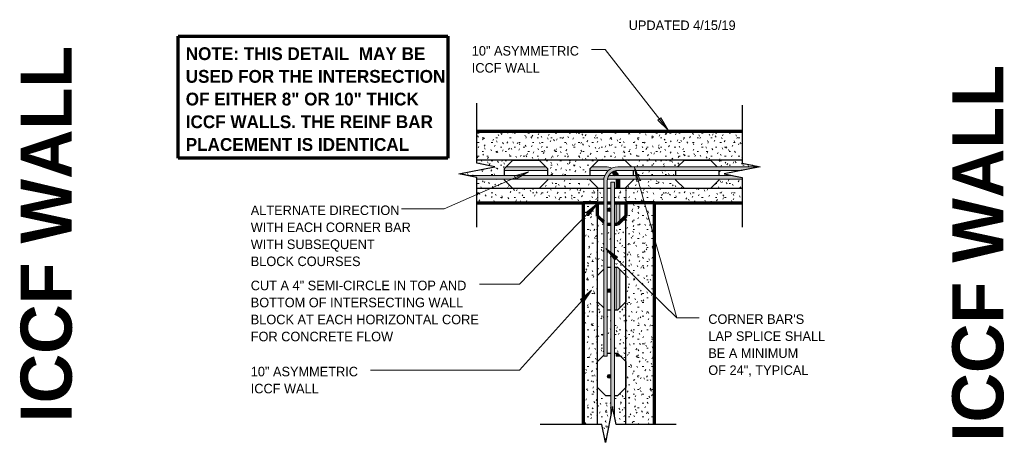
# Model space of a CAD drawing. Header units: inches. Extents: x 0 to 1357, y -35 to 287.
# Tile 9 of 13: x 697 to 835, y 19 to 78. Entities that reach past the tile are written whole.
import ezdxf

# ---------------------------------------------------------------- set-up
doc = ezdxf.new("R2010")
doc.units = ezdxf.units.IN
doc.header["$MEASUREMENT"] = 0
doc.linetypes.add('Hidden 1_16_', pattern=[0.09375, 0.0625, -0.03125])
for name, color, linetype, lineweight in [('A-ANNO-TEXT', 2, 'Continuous', 9), ('A-DETL', 5, 'Hidden 1_16_', 9), ('A-DETL-GENF', 3, 'Continuous', 9), ('A-DETL-HLIN', 3, 'Continuous', 70), ('A-DETL-MLIN', 3, 'Continuous', 30)]:
    doc.layers.add(name, color=color, linetype=linetype, lineweight=lineweight)
pattern_1 = [(0, (614.32, 0), (2.56, 0.64), [0.211, -1.709, 0.211, -1.709, -10.24]), (0, (614.32, 0), (2.56, 0.64), [-3.84, 0.211, -3.629, 0.211, -1.709, -4.48]), (0, (614.32, 0), (2.56, 0.64), [-9.6, 0.211, -1.069, 0.211, -2.989]), (120, (615.28, 0.32), (-1.8342563, 1.897025), [0.211, -1.709, 0.211, -1.709, -10.24]), (120, (615.28, 0.32), (-1.8342563, 1.897025), [-3.84, 0.211, -3.629, 0.211, -1.709, -4.48]), (120, (615.28, 0.32), (-1.8342563, 1.897025), [-9.6, 0.211, -1.069, 0.211, -2.989]), (240, (615.6, 1.6), (-0.7257437, -2.537025), [0.211, -1.709, 0.211, -1.709, -10.24]), (240, (615.6, 1.6), (-0.7257437, -2.537025), [-3.84, 0.211, -3.629, 0.211, -1.709, -4.48]), (240, (615.6, 1.6), (-0.7257437, -2.537025), [-9.6, 0.211, -1.069, 0.211, -2.989])]

# ---------------------------------------------------------------- blocks, each defined once
blk = doc.blocks.new('Reinf Bar Bend _TERSECTION0')
at = {"layer": 'A-DETL-GENF'}
for points in [[(0.5, 15.4), (0.27, 15.63), (0, 15.63), (0, 9.63), (0.27, 9.63), (0.5, 9.85)], [(-26, 0), (-26, -0.5), (-25.85, -0.5), (-25.56, -0.2), (-25.56, 0)], [(-2.56, 0), (-2.56, -0.5), (-1.5, -0.5), (-1.22, -0.44), (-1.22, 0.07), (-1.5, 0)], [(-13.85, -0.5), (-13.56, -0.2), (-13.56, 0), (-19.56, 0), (-19.56, -0.2), (-19.26, -0.5)], [(-4.56, -0.5), (-4.56, 0), (-7.55, 0), (-7.55, -0.2), (-7.26, -0.5)]]:
    blk.add_hatch(color=256, dxfattribs=at).paths.add_polyline_path(points, flags=0)
h = blk.add_hatch(color=256, dxfattribs=at)
edge = h.paths.add_edge_path(flags=0)
edge.add_line((0.5, 1.5), (0.5, 3.4))
edge.add_line((0.5, 3.4), (0.27, 3.63))
edge.add_line((0.27, 3.63), (0, 3.63))
edge.add_line((0, 3.63), (0, 1.5))
edge.add_line((0, 1.5), (-0.09, 1.16))
edge.add_line((-0.09, 1.16), (0.27, 0.63))
edge.add_spline(control_points=[(0.27, 0.63), (0.33, 0.76), (0.42, 1.05), (0.48, 1.35), (0.5, 1.5)], knot_values=[0, 0, 0, 0, 0.448916, 0.905024, 0.905024, 0.905024, 0.905024], degree=3, periodic=0)
h = blk.add_hatch(color=256, dxfattribs=at)
edge = h.paths.add_edge_path(flags=0)
edge.add_line((-0.72, 0.09), (-0.72, -0.34))
edge.add_line((-0.72, -0.34), (-0.09, 0.09))
edge.add_spline(control_points=[(-0.09, 0.09), (-0.1, 0.19), (-0.15, 0.38), (-0.26, 0.55), (-0.33, 0.63)], knot_values=[0, 0, 0, 0, 0.303352, 0.597012, 0.597012, 0.597012, 0.597012], degree=3, periodic=0)
edge.add_line((-0.33, 0.63), (-0.52, 0.43))
edge.add_line((-0.52, 0.43), (-0.49, 0.43))
edge.add_arc((-0.49, 0.18), 0.25, -90, 90, ccw=False)
edge.add_spline(control_points=[(-0.49, -0.07), (-0.51, -0.07), (-0.54, -0.06), (-0.61, -0.04), (-0.66, 0), (-0.7, 0.05), (-0.72, 0.08), (-0.72, 0.09)], knot_values=[0, 0, 0, 0, 0.050533, 0.098951, 0.196359, 0.244076, 0.293427, 0.293427, 0.293427, 0.293427], degree=3, periodic=0)
for p, q in [((0, 15.63), (0, 9.63)), ((0.5, 9.85), (0.5, 15.4)), ((0, 3.63), (0, 1.5)), ((0.5, 1.5), (0.5, 3.4)), ((-25.56, 0), (-26, 0)), ((-26, 0), (-26, -0.5)), ((-13.56, 0), (-19.56, 0)), ((-4.56, 0), (-7.55, 0)), ((-1.5, 0), (-2.56, 0)), ((-26, -0.5), (-25.85, -0.5)), ((-19.26, -0.5), (-13.85, -0.5)), ((-7.26, -0.5), (-4.56, -0.5)), ((-2.56, -0.5), (-1.5, -0.5))]:
    blk.add_line(p, q, dxfattribs=at)
for centre, radius, start, end in [((-1.33, 1.49), 1.33, 344.8272, 0.4237), ((-1.49, 1.5), 1.99, 333.7091, 0.0394), ((-1.5, 1.48), 1.48, 269.8826, 281.1505), ((-1.5, 1.49), 1.99, 293.0411, 315.0264), ((-1.45, 1.46), 1.43, 311.7108, 323.2507), ((-1.49, 1.27), 1.77, 269.7396, 279.1898)]:
    blk.add_arc(centre, radius, start, end, dxfattribs=at)
blk = doc.blocks.new('Reinf Bar Eleva_TERSECTION0')
at = {"layer": 'A-DETL-GENF'}
h = blk.add_hatch(color=256, dxfattribs=at)
edge = h.paths.add_edge_path(flags=0)
edge.add_spline(control_points=[(23.1, 0), (23.12, 0.01), (23.16, 0.02), (23.22, 0.02), (23.26, 0.01), (23.28, 0)], knot_values=[0, 0, 0, 0, 0.061092, 0.123674, 0.184765, 0.184765, 0.184765, 0.184765], degree=3, periodic=0)
edge.add_line((23.28, 0), (24.02, 0))
edge.add_spline(control_points=[(24.02, 0), (24.06, 0.08), (24.11, 0.25), (24.16, 0.41), (24.18, 0.5)], knot_values=[0, 0, 0, 0, 0.25957, 0.523675, 0.523675, 0.523675, 0.523675], degree=3, periodic=0)
edge.add_line((24.18, 0.5), (5.38, 0.5))
edge.add_line((5.38, 0.5), (5.38, 0.28))
edge.add_line((5.38, 0.28), (6.76, 0))
edge.add_line((6.76, 0), (23.1, 0))
h = blk.add_hatch(color=256, dxfattribs=at)
edge = h.paths.add_edge_path(flags=0)
edge.add_line((43.89, 0), (42.5, 0.28))
edge.add_line((42.5, 0.28), (42.5, 0.5))
edge.add_line((42.5, 0.5), (24.7, 0.5))
edge.add_spline(control_points=[(24.7, 0.5), (24.68, 0.42), (24.65, 0.25), (24.61, 0.08), (24.59, 0)], knot_values=[0, 0, 0, 0, 0.256045, 0.511008, 0.511008, 0.511008, 0.511008], degree=3, periodic=0)
edge.add_line((24.59, 0), (43.89, 0))
for p, q in [((24.18, 0.5), (5.38, 0.5)), ((6.76, 0), (23.1, 0)), ((23.28, 0), (24.02, 0)), ((24.59, 0), (43.89, 0)), ((42.5, 0.5), (24.7, 0.5))]:
    blk.add_line(p, q, dxfattribs=at)
blk = doc.blocks.new('Reinf Bar Secti_TERSECTION0')
at = {"layer": 'A-DETL-GENF'}
h = blk.add_hatch(color=256, dxfattribs=at)
edge = h.paths.add_edge_path(flags=0)
edge.add_arc((0, 0), 0.25, 180, 360)
edge.add_arc((0, 0), 0.25, 360, 540)
for start, end in [(360, 180), (180, 360)]:
    blk.add_arc((0, 0), 0.25, start, end, dxfattribs=at)
blk = doc.blocks.new('Break Line1 - B_TERSECTION0')
at = {"layer": 'A-DETL-GENF', "lineweight": 30}
for p, q in [((-1, 0), (-0.5, 2.5)), ((-0.5, 2.5), (0.5, -2.5)), ((-7.94, 0), (-1, 0)), ((0.5, -2.5), (1, 0)), ((1, 0), (9.42, 0))]:
    blk.add_line(p, q, dxfattribs=at)
blk = doc.blocks.new('Reinf Bar Bend _TERSECTION1')
at = {"layer": 'A-DETL-GENF'}
h = blk.add_hatch(color=256, dxfattribs=at)
edge = h.paths.add_edge_path(flags=0)
edge.add_line((-1.5, 0.5), (-26, 0.5))
edge.add_line((-26, 0.5), (-26, 0))
edge.add_line((-26, 0), (-1.5, 0))
edge.add_spline(control_points=[(-1.5, 0), (-1.37, 0), (-1.17, -0.03), (-0.92, -0.11), (-0.75, -0.2), (-0.59, -0.31), (-0.44, -0.44), (-0.31, -0.59), (-0.2, -0.75), (-0.11, -0.92), (-0.03, -1.17), (0, -1.37), (0, -1.5)], knot_values=[0, 0, 0, 0, 0.404156, 0.595405, 0.783325, 0.976031, 1.175391, 1.374751, 1.567457, 1.755378, 1.946626, 2.350782, 2.350782, 2.350782, 2.350782], degree=3, periodic=0)
edge.add_line((0, -1.5), (0, -18.88))
edge.add_line((0, -18.88), (0.5, -21.38))
edge.add_line((0.5, -21.38), (0.5, -1.5))
edge.add_spline(control_points=[(0.5, -1.5), (0.5, -1.37), (0.48, -1.17), (0.42, -0.91), (0.35, -0.73), (0.27, -0.56), (0.16, -0.39), (0.05, -0.23), (-0.08, -0.08), (-0.23, 0.05), (-0.39, 0.16), (-0.56, 0.27), (-0.73, 0.35), (-0.91, 0.42), (-1.17, 0.48), (-1.37, 0.5), (-1.5, 0.5)], knot_values=[0, 0, 0, 0, 0.399354, 0.592814, 0.784392, 0.978725, 1.17682, 1.374914, 1.569247, 1.76358, 1.961675, 2.15977, 2.354103, 2.545681, 2.73914, 3.138495, 3.138495, 3.138495, 3.138495], degree=3, periodic=0)
for p, q in [((-1.5, 0.5), (-26, 0.5)), ((-26, 0.5), (-26, 0)), ((-26, 0), (-1.5, 0)), ((0, -1.5), (0, -18.88)), ((0.5, -21.38), (0.5, -1.5))]:
    blk.add_line(p, q, dxfattribs=at)
for radius, start in [(2, 0), (1.5, 360)]:
    blk.add_arc((-1.5, -1.5), radius, start, 90, dxfattribs=at)
blk = doc.blocks.new('Reinf Bar Eleva_TERSECTION1')
at = {"layer": 'A-DETL-GENF'}
blk.add_hatch(color=256, dxfattribs=at).paths.add_polyline_path([(38.41, 0), (38.41, 0.5), (5.75, 0.5), (7, 0.25), (5.75, 0)], flags=0)
for p, q in [((38.41, 0.5), (5.75, 0.5)), ((5.75, 0), (38.41, 0)), ((38.41, 0), (38.41, 0.5))]:
    blk.add_line(p, q, dxfattribs=at)
blk = doc.blocks.new('Break Line2 - B_TERSECTION0')
at = {"layer": 'A-DETL-GENF', "lineweight": 30}
for p, q in [((0.5, 2.5), (-0.5, -2.5)), ((1, 0), (0.5, 2.5)), ((-1, 0), (-9.65, 0)), ((-0.5, -2.5), (-1, 0)), ((9.4, 0), (1, 0))]:
    blk.add_line(p, q, dxfattribs=at)
blk = doc.blocks.new('Break Line1 - B_TERSECTION1')
at = {"layer": 'A-DETL-GENF', "lineweight": 30}
for p, q in [((-1, 0), (-0.5, 2.5)), ((-0.5, 2.5), (0.5, -2.5)), ((-9.11, 0), (-1, 0)), ((0.5, -2.5), (1, 0)), ((1, 0), (7.94, 0))]:
    blk.add_line(p, q, dxfattribs=at)

msp = doc.modelspace()

# ---------------------------------------------------------------- hatches: boundary and pattern name
at = {"layer": 'A-ANNO-TEXT'}
for points in [[(786.55, 64.25), (786.13, 63.92), (787.57, 62.51)], [(766.05, 56.13), (766.26, 55.65), (767.99, 56.7)], [(783.15, 55.32), (783.66, 55.47), (782.86, 57.32)], [(776.09, 50.99), (776.47, 50.62), (777.67, 52.24)], [(780.1, 44.37), (780.46, 44.75), (778.85, 45.96)], [(775.3, 38.82), (775.69, 38.47), (776.83, 40.13)]]:
    msp.add_hatch(color=7, dxfattribs=at).paths.add_polyline_path(points, flags=0)
at = {"layer": 'A-DETL-GENF'}
h = msp.add_hatch(dxfattribs=at)
h.set_pattern_fill('FP6_19', style=0, pattern_type=2)
h.set_pattern_definition(pattern_1)
h.paths.add_polyline_path([(769.48, 58.34), (770.65, 57.17), (770.65, 56.18), (776.65, 56.18), (776.65, 57.17), (777.82, 58.34), (781.48, 58.34), (782.43, 57.4), (788.88, 57.4), (789.82, 58.34), (793.48, 58.34), (794.43, 57.4), (800.41, 57.4), (797.91, 57.9), (797.91, 62.34), (760.78, 62.34), (760.78, 57.9), (763.28, 57.4), (758.65, 56.47), (758.65, 56.32), (759.39, 56.18), (764.65, 56.18), (764.65, 57.17), (765.82, 58.34)], flags=0)
h = msp.add_hatch(dxfattribs=at)
h.set_pattern_fill('FP6_19', style=0, pattern_type=2)
h.set_pattern_definition(pattern_1)
h.paths.add_polyline_path([(782.65, 56.18), (788.65, 56.18), (788.65, 56.9), (782.65, 56.9)], flags=0)
h = msp.add_hatch(dxfattribs=at)
h.set_pattern_fill('FP6_19', style=0, pattern_type=2)
h.set_pattern_definition(pattern_1)
h.paths.add_polyline_path([(794.65, 56.18), (796.52, 56.18), (795.41, 56.4), (797.91, 56.9), (794.65, 56.9)], flags=0)
h = msp.add_hatch(dxfattribs=at)
h.set_pattern_fill('FP6_19', style=0, pattern_type=2)
h.set_pattern_definition(pattern_1)
h.paths.add_polyline_path([(770.65, 55.51), (769.48, 54.34), (765.82, 54.34), (764.65, 55.51), (764.65, 55.68), (760.78, 55.68), (760.78, 52.34), (778.53, 52.34), (778.53, 54.34), (777.82, 54.34), (776.65, 55.51), (776.65, 55.68), (770.65, 55.68)], flags=0)
h = msp.add_hatch(dxfattribs=at)
h.set_pattern_fill('FP6_19', style=0, pattern_type=2)
h.set_pattern_definition(pattern_1)
h.paths.add_polyline_path([(782.65, 55.51), (781.48, 54.34), (780.03, 54.34), (780.03, 52.34), (797.91, 52.34), (797.91, 55.68), (794.65, 55.68), (794.65, 55.51), (793.48, 54.34), (789.82, 54.34), (788.65, 55.51), (788.65, 55.68), (782.65, 55.68)], flags=0)
h = msp.add_hatch(dxfattribs=at)
h.set_pattern_fill('FP6_19', style=0, pattern_type=2)
h.set_pattern_definition(pattern_1)
h.paths.add_polyline_path([(779.03, 54.34), (779.03, 52.34), (779.53, 52.34), (779.53, 54.34)], flags=0)
h = msp.add_hatch(dxfattribs=at)
h.set_pattern_fill('FP6_19', style=0, pattern_type=2)
h.set_pattern_definition(pattern_1)
h.paths.add_polyline_path([(777.65, 50.51), (777.65, 52.34), (775.65, 52.34), (775.65, 21.34), (778.28, 21.34), (778.7, 19.22), (778.82, 19.34), (778.88, 19.34), (779.53, 22.59), (779.53, 25.34), (778.82, 25.34), (777.65, 26.51), (777.65, 30.17), (778.53, 31.05), (778.53, 37.64), (777.65, 38.51), (777.65, 42.17), (778.53, 43.05), (778.53, 49.64)], flags=0)
h = msp.add_hatch(dxfattribs=at)
h.set_pattern_fill('FP6_19', style=0, pattern_type=2)
h.set_pattern_definition(pattern_1)
h.paths.add_polyline_path([(785.65, 52.34), (781.65, 52.34), (781.65, 50.51), (780.48, 49.34), (780.03, 49.34), (780.03, 43.34), (780.48, 43.34), (781.65, 42.17), (781.65, 38.51), (780.48, 37.34), (780.03, 37.34), (780.03, 31.34), (780.48, 31.34), (781.65, 30.17), (781.65, 26.51), (780.48, 25.34), (780.03, 25.34), (780.03, 22.59), (780.28, 21.34), (785.65, 21.34)], flags=0)
h = msp.add_hatch(dxfattribs=at)
h.set_pattern_fill('FP6_19', style=0, pattern_type=2)
h.set_pattern_definition(pattern_1)
h.paths.add_polyline_path([(779.03, 49.34), (779.03, 43.34), (779.53, 43.34), (779.53, 49.34)], flags=0)
h = msp.add_hatch(dxfattribs=at)
h.set_pattern_fill('FP6_19', style=0, pattern_type=2)
h.set_pattern_definition(pattern_1)
h.paths.add_polyline_path([(779.03, 37.34), (779.03, 31.34), (779.53, 31.34), (779.53, 37.34)], flags=0)

# ---------------------------------------------------------------- linework, layer by layer
at = {"layer": 'A-ANNO-TEXT', "color": 7}
for p, q in [((777.57, 73.82), (776.83, 73.82)), ((778.72, 73.82), (777.57, 73.82)), ((787.57, 62.51), (778.72, 73.82)), ((786.55, 64.25), (786.13, 63.92)), ((786.13, 63.92), (787.57, 62.51)), ((787.57, 62.51), (786.55, 64.25)), ((767.99, 56.7), (756.22, 51.5)), ((767.99, 56.7), (766.05, 56.13)), ((766.26, 55.65), (767.99, 56.7)), ((783.66, 55.47), (782.86, 57.32)), ((782.86, 57.32), (783.15, 55.32)), ((782.86, 57.32), (788.77, 36.27)), ((766.05, 56.13), (766.26, 55.65)), ((783.15, 55.32), (783.66, 55.47)), ((753.61, 51.5), (750.23, 51.5)), ((756.22, 51.5), (753.61, 51.5)), ((777.67, 52.24), (766.73, 40.98)), ((777.67, 52.24), (776.09, 50.99)), ((776.09, 50.99), (776.47, 50.62)), ((776.47, 50.62), (777.67, 52.24)), ((780.46, 44.75), (778.85, 45.96)), ((778.85, 45.96), (780.1, 44.37)), ((778.85, 45.96), (788.77, 36.27)), ((780.1, 44.37), (780.46, 44.75)), ((762.47, 40.98), (761.17, 40.98)), ((766.73, 40.98), (762.47, 40.98)), ((776.83, 40.13), (766.73, 28.93)), ((776.83, 40.13), (775.3, 38.82)), ((775.69, 38.47), (776.83, 40.13)), ((775.3, 38.82), (775.69, 38.47)), ((788.77, 36.27), (791.89, 36.27)), ((788.77, 36.27), (791.89, 36.27)), ((746.64, 28.93), (745.9, 28.93)), ((766.73, 28.93), (746.64, 28.93))]:
    msp.add_line(p, q, dxfattribs=at)
at = {"layer": 'A-DETL', "linetype": 'Continuous', "lineweight": 70}
for p, q in [((718.98, 75.69), (756.73, 75.69)), ((718.98, 58.59), (718.98, 75.69)), ((756.73, 75.69), (756.73, 58.59)), ((756.73, 58.59), (718.98, 58.59)), ((758.65, 56.47), (758.65, 56.32)), ((777.65, 50.51), (777.65, 52.34)), ((781.65, 52.34), (781.65, 50.51)), ((778.53, 49.64), (777.65, 50.51)), ((781.65, 50.51), (780.48, 49.34)), ((779.53, 49.34), (779.03, 49.34)), ((780.48, 49.34), (780.03, 49.34))]:
    msp.add_line(p, q, dxfattribs=at)
at = {"layer": 'A-DETL', "linetype": 'Continuous', "lineweight": 30}
for p, q in [((764.65, 57.17), (765.82, 58.34)), ((765.82, 58.34), (769.48, 58.34)), ((769.48, 58.34), (770.65, 57.17)), ((776.65, 57.17), (777.82, 58.34)), ((777.82, 58.34), (781.48, 58.34)), ((781.48, 58.34), (782.43, 57.4)), ((788.88, 57.4), (789.82, 58.34)), ((789.82, 58.34), (793.48, 58.34)), ((793.48, 58.34), (794.43, 57.4)), ((764.65, 56.18), (764.65, 57.17)), ((770.65, 57.17), (770.65, 56.18)), ((776.65, 56.18), (776.65, 57.17)), ((782.65, 56.9), (782.65, 56.18)), ((788.65, 56.18), (788.65, 56.9)), ((794.65, 56.9), (794.65, 56.18)), ((764.65, 55.51), (764.65, 55.68)), ((765.82, 54.34), (764.65, 55.51)), ((770.65, 55.51), (769.48, 54.34)), ((770.65, 55.68), (770.65, 55.51)), ((776.65, 55.51), (776.65, 55.68)), ((777.82, 54.34), (776.65, 55.51)), ((782.65, 55.51), (781.48, 54.34)), ((782.65, 55.68), (782.65, 55.51)), ((788.65, 55.51), (788.65, 55.68)), ((789.82, 54.34), (788.65, 55.51)), ((794.65, 55.51), (793.48, 54.34)), ((794.65, 55.68), (794.65, 55.51)), ((769.48, 54.34), (765.82, 54.34)), ((778.53, 54.34), (777.82, 54.34)), ((779.53, 54.34), (779.03, 54.34)), ((781.48, 54.34), (780.03, 54.34)), ((793.48, 54.34), (789.82, 54.34)), ((777.65, 42.17), (778.53, 43.05)), ((779.03, 43.34), (779.53, 43.34)), ((780.03, 43.34), (780.48, 43.34)), ((780.48, 43.34), (781.65, 42.17)), ((777.65, 38.51), (777.65, 42.17)), ((781.65, 42.17), (781.65, 38.51)), ((778.53, 37.64), (777.65, 38.51)), ((779.53, 37.34), (779.03, 37.34)), ((780.48, 37.34), (780.03, 37.34)), ((781.65, 38.51), (780.48, 37.34)), ((777.65, 30.17), (778.53, 31.05)), ((779.03, 31.34), (779.53, 31.34)), ((780.03, 31.34), (780.48, 31.34)), ((780.48, 31.34), (781.65, 30.17)), ((777.65, 26.51), (777.65, 30.17)), ((781.65, 30.17), (781.65, 26.51)), ((778.82, 25.34), (777.65, 26.51)), ((781.65, 26.51), (780.48, 25.34)), ((779.53, 25.34), (778.82, 25.34)), ((780.48, 25.34), (780.03, 25.34)), ((778.7, 19.22), (778.82, 19.34)), ((778.82, 19.34), (778.88, 19.34))]:
    msp.add_line(p, q, dxfattribs=at)
at = {"layer": 'A-DETL', "lineweight": 30}
for p, q in [((777.65, 54.34), (777.65, 52.34)), ((781.65, 54.34), (781.65, 52.34))]:
    msp.add_line(p, q, dxfattribs=at)
at = {"layer": 'A-DETL-HLIN'}
for p, q in [((797.91, 62.34), (760.78, 62.34)), ((760.78, 52.34), (775.65, 52.34)), ((777.65, 52.34), (775.65, 52.34)), ((775.65, 52.34), (775.65, 21.34)), ((777.65, 52.34), (778.53, 52.34)), ((779.03, 52.34), (779.53, 52.34)), ((780.03, 52.34), (781.65, 52.34)), ((785.65, 52.34), (781.65, 52.34)), ((785.65, 52.34), (797.91, 52.34)), ((785.65, 21.34), (785.65, 52.34))]:
    msp.add_line(p, q, dxfattribs=at)
at = {"layer": 'A-DETL-MLIN'}
for p, q in [((797.91, 58.34), (760.78, 58.34)), ((778.53, 54.34), (760.78, 54.34)), ((779.53, 54.34), (779.03, 54.34)), ((797.91, 54.34), (780.03, 54.34)), ((777.65, 21.34), (777.65, 52.34)), ((781.65, 21.34), (781.65, 52.34))]:
    msp.add_line(p, q, dxfattribs=at)

# ---------------------------------------------------------------- block references
at = {"layer": 'A-DETL-GENF'}
for name, p, rotation in [('Break Line1 - B_TERSECTION0', (760.78, 56.9), 89.99999999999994), ('Break Line1 - B_TERSECTION1', (797.91, 56.9), 270.0000000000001), ('Reinf Bar Bend _TERSECTION0', (780.28, 56.9), 90.00000000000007), ('Reinf Bar Bend _TERSECTION1', (779.03, 56.9), 89.99999999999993), ('Reinf Bar Secti_TERSECTION0', (780.09, 56.4), 180), ('Reinf Bar Eleva_TERSECTION0', (803.28, 56.18), 180), ('Reinf Bar Eleva_TERSECTION1', (780.03, 16.84), 90.00000000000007), ('Reinf Bar Secti_TERSECTION0', (779.28, 51.4), 180), ('Reinf Bar Secti_TERSECTION0', (779.28, 40.09), 180), ('Reinf Bar Secti_TERSECTION0', (779.28, 28.09), 180)]:
    msp.add_blockref(name, p, dxfattribs=dict(at, rotation=rotation))
msp.add_blockref('Break Line2 - B_TERSECTION0', (779.28, 21.34), dxfattribs=at)

# ---------------------------------------------------------------- texts
at = {"layer": 'A-ANNO-TEXT', "color": 7, "attachment_point": 1}
for s, insert, char_height, width, line_spacing_factor in [('\\fStylus BT|b0|i0|c0|p34|;UPDATED 4/15/19', (782.03, 77.87), 1.3341, 19.422, 1.070803), ('\\fStylus BT|b1|i0|c0|p34|;NOTE: THIS DETAIL  MAY BE\\PUSED FOR THE INTERSECTION\\POF EITHER 8" OR 10" THICK\\PICCF WALLS. THE REINF BAR\\PPLACEMENT IS IDENTICAL', (720.04, 74.12), 1.7913, 43.032, 1.063354), ('\\fStylus BT|b0|i0|c0|p34|;10" ASYMMETRIC\\PICCF WALL', (760.07, 74.29), 1.3341, 18.576, 1.070803), ('\\fStylus BT|b0|i0|c0|p34|;ALTERNATE DIRECTION\\PWITH EACH CORNER BAR\\PWITH SUBSEQUENT\\PBLOCK COURSES', (729.14, 51.98), 1.3341, 26.532, 1.070803), ('\\fStylus BT|b0|i0|c0|p34|;CUT A 4" SEMI-CIRCLE IN TOP AND\\PBOTTOM OF INTERSECTING WALL\\PBLOCK AT EACH HORIZONTAL CORE\\PFOR CONCRETE FLOW', (729.14, 41.46), 1.3341, 38.07, 1.070803), ('\\fStylus BT|b0|i0|c0|p34|;CORNER BAR\'S\\PLAP SPLICE SHALL\\PBE A MINIMUM\\POF 24", TYPICAL', (793.17, 36.75), 1.3341, 19.098, 1.070803), ('\\fStylus BT|b0|i0|c0|p34|;10" ASYMMETRIC\\PICCF WALL', (729.14, 29.41), 1.3341, 18.576, 1.070803)]:
    msp.add_mtext(s, dxfattribs=dict(at, insert=insert, char_height=char_height, width=width, line_spacing_factor=line_spacing_factor))
at = {"layer": 'A-ANNO-TEXT', "color": 253, "char_height": 7.1651, "width": 59.904, "attachment_point": 1, "rotation": 90, "line_spacing_factor": 1.063354}
for insert in [(696.93, 21.64), (827.31, 18.96)]:
    msp.add_mtext('\\fStylus BT|b1|i0|c0|p34|;ICCF WALL', dxfattribs=dict(at, insert=insert))

doc.saveas('drawing.dxf')
